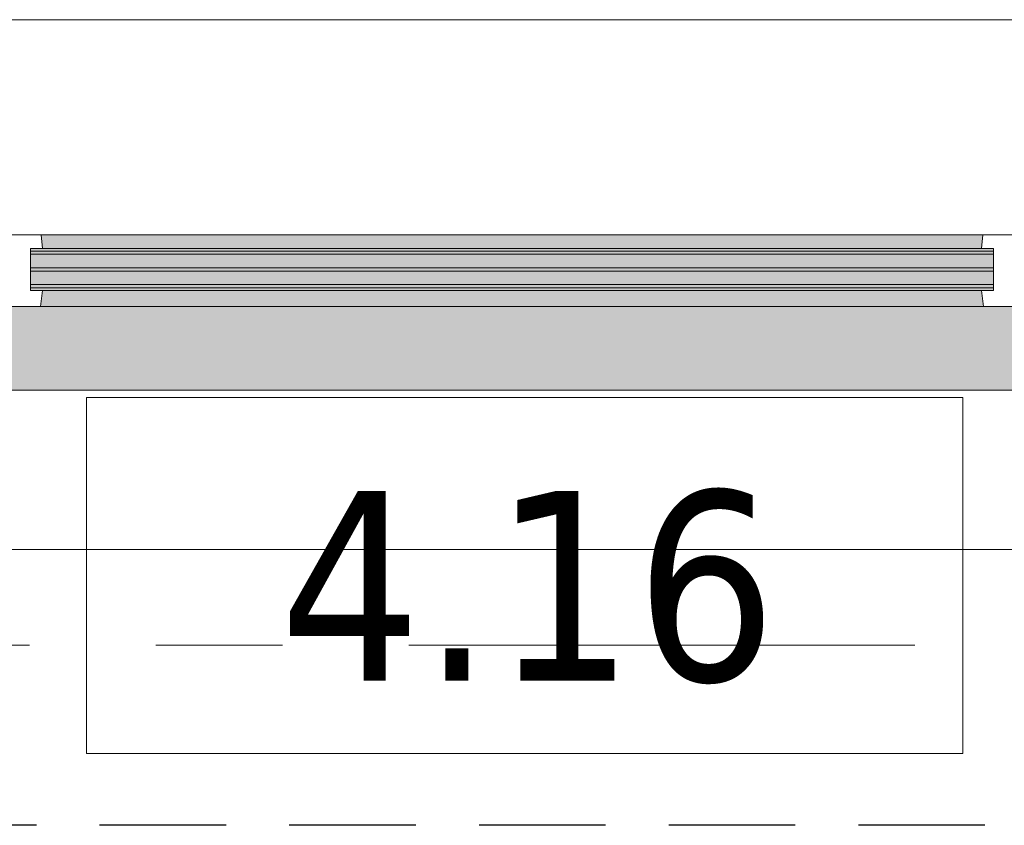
# Model space of a CAD drawing. Extents: x 2744 to 57639, y 3641 to 38820.
# Tile 121 of 179: x 37815 to 39051, y 35602 to 36613. Entities that reach past the tile are written whole.
import ezdxf

# ---------------------------------------------------------------- set-up
doc = ezdxf.new("R2010")
doc.units = 0
doc.header["$LTSCALE"] = 50
doc.linetypes.add('HIDDEN2', pattern=[4.7625, 3.175, -1.5875])
doc.linetypes.add('stramien', pattern=[22.225, 12.7, -3.175, 3.175, -3.175])
doc.layers.get('0').update_dxf_attribs({"linetype": 'CONTINUOUS'})
for name, color, linetype, lineweight in [('A-AREA-IDEN', 8, 'CONTINUOUS', 18), ('A-GLAZ', 8, 'CONTINUOUS', 25), ('S-GRID', 8, 'CONTINUOUS', 18)]:
    doc.layers.add(name, color=color, linetype=linetype, lineweight=lineweight)
doc.styles.add('Tahoma_1', font='TAHOMA.TTF', dxfattribs={"height": 238.040123})
pattern_1 = [(45, (-38433.26, -36403.2), (-212.132, 212.132), [])]

# ---------------------------------------------------------------- blocks, each defined once
blk = doc.blocks.new('31_KA_Houten kozijn metselwerkgevel toiletgroep verdieping - 31_KA_Houten kozijn metselwerkgevel toiletgroep verdieping-11904930-Plotview 4e Verdieping - schaal 1 op 100')
at = {"layer": 'A-GLAZ', "lineweight": 18}
h = blk.add_hatch(dxfattribs=at)
h.set_pattern_fill('FP_377', color=256, style=0, pattern_type=2)
h.set_pattern_definition(pattern_1)
h.paths.add_polyline_path([(-688.5, -76.9), (-656.5, -76.9), (-656.5, -56.9), (-664.2, -56.9), (-673.9, 210.1), (-706.5, 210.1), (-706.5, 180.1), (-688.5, 180.1), (-688.5, -53)], flags=0)
h = blk.add_hatch(dxfattribs=at)
h.set_pattern_fill('FP_377', color=256, style=0, pattern_type=2)
h.set_pattern_definition(pattern_1)
h.paths.add_polyline_path([(656.5, -76.9), (688.5, -76.9), (688.5, 180.1), (706.5, 180.1), (706.5, 210.1), (673.9, 210.1), (664.2, -56.9), (656.5, -56.9)], flags=0)
at = {"layer": 'A-GLAZ'}
for points in [[(-424.5, -77), (589.5, -77), (591.1, -60), (-591.1, -60), (-589.5, -77)], [(-589.5, -150), (591.8, -150), (589.5, -129.8), (-589.5, -129.8), (-591.8, -150)], [(-631.5, -323.5), (-631.5, -255), (631.5, -255), (631.5, -323.5), (636.5, -323.5), (636.5, -150), (-636.5, -150), (-636.5, -323.5)]]:
    blk.add_hatch(color=256, dxfattribs=at).paths.add_polyline_path(points, flags=0)
h = blk.add_hatch(color=256, dxfattribs=at)
h.paths.add_polyline_path([(-604.5, -129.8), (604.5, -129.8), (604.5, -126.3), (-604.5, -126.3)], flags=0)
h.paths.add_polyline_path([(-591.1, -122.3), (604.5, -122.3), (604.5, -105.3), (-604.5, -105.3), (-604.5, -122.3), (-591.8, -122.3)], flags=0)
h.paths.add_polyline_path([(-591.1, -101.3), (604.5, -101.3), (604.5, -84.3), (-604.5, -84.3), (-604.5, -101.3), (-591.8, -101.3)], flags=0)
h.paths.add_polyline_path([(523.4, -80.3), (604.5, -80.3), (604.5, -77), (-604.5, -77), (-604.5, -80.3), (207.4, -80.3)], flags=0)
at = {"layer": 'A-GLAZ', "lineweight": 18}
h = blk.add_hatch(dxfattribs=at)
h.set_pattern_fill('FP_377', color=256, style=0, pattern_type=2)
h.set_pattern_definition(pattern_1)
h.paths.add_polyline_path([(-656.5, -323.5), (-636.5, -323.5), (-636.5, -150), (-656.5, -150)], flags=0)
h.paths.add_polyline_path([(656.5, -323.5), (656.5, -150), (636.5, -150), (636.5, -323.5)], flags=0)
for p, q in [((-706.5, 210.1), (-673.9, 210.1)), ((-706.5, 180.1), (-706.5, 210.1)), ((-673.9, 210.1), (-664.2, -56.9)), ((-673.9, 210.1), (673.9, 210.1)), ((673.9, 210.1), (664.2, -56.9)), ((706.5, 210.1), (673.9, 210.1)), ((706.5, 180.1), (706.5, 210.1)), ((-688.5, 180.1), (-706.5, 180.1)), ((-688.5, -76.9), (-688.5, 180.1)), ((688.5, -76.9), (688.5, 180.1)), ((688.5, 180.1), (706.5, 180.1)), ((-664.2, -56.9), (-656.5, -56.9)), ((-656.5, -56.9), (-656.5, -76.9)), ((-656.5, -150), (-656.5, -60)), ((-656.5, -60), (-591.1, -60)), ((-591.1, -60), (591.1, -60)), ((-591.1, -60), (-589.5, -77)), ((589.5, -77), (591.1, -60)), ((591.1, -60), (656.5, -60)), ((664.2, -56.9), (656.5, -56.9)), ((656.5, -56.9), (656.5, -76.9)), ((656.5, -60), (656.5, -150)), ((-656.5, -76.9), (-688.5, -76.9)), ((-688.5, -76.9), (-688.5, -94.9)), ((-604.5, -77), (-604.5, -80.3)), ((-589.5, -77), (-604.5, -77)), ((-604.5, -84.3), (-604.5, -101.3)), ((589.5, -77), (-589.5, -77)), ((604.5, -77), (589.5, -77)), ((604.5, -80.3), (604.5, -77)), ((604.5, -101.3), (604.5, -84.3)), ((656.5, -76.9), (688.5, -76.9)), ((688.5, -94.9), (688.5, -76.9)), ((-604.5, -105.3), (-604.5, -122.3)), ((604.5, -122.3), (604.5, -105.3)), ((-604.5, -126.3), (-604.5, -129.8)), ((-604.5, -129.8), (-589.5, -129.8)), ((-589.5, -129.8), (-591.8, -150)), ((-589.5, -129.8), (589.5, -129.8)), ((589.5, -129.8), (604.5, -129.8)), ((591.8, -150), (589.5, -129.8)), ((604.5, -129.8), (604.5, -126.3)), ((-656.5, -150), (-636.5, -150)), ((-656.5, -323.5), (-656.5, -150)), ((-591.8, -150), (-656.5, -150)), ((-636.5, -150), (-636.5, -323.5)), ((591.8, -150), (-591.8, -150)), ((656.5, -150), (591.8, -150)), ((636.5, -150), (656.5, -150)), ((636.5, -323.5), (636.5, -150)), ((656.5, -150), (656.5, -323.5)), ((-636.5, -323.5), (-656.5, -323.5)), ((-631.5, -323.5), (-636.5, -323.5)), ((636.5, -323.5), (631.5, -323.5)), ((656.5, -323.5), (636.5, -323.5))]:
    blk.add_line(p, q, dxfattribs=at)
blk = doc.blocks.new('31_KA_Houten kozijn toiletgroep metselwerkgevel triple glas - Type-8232753-Plotview 4e Verdieping - schaal 1 op 100')
at = {"layer": 'A-GLAZ'}
for points in [[(0, 42), (1209.1, 42), (1209.1, 46), (0, 46)], [(1127.9, 21), (1209.1, 21), (1209.1, 25), (0, 25), (0, 21), (811.9, 21)], [(0, 0), (1209.1, 0), (1209.1, 4), (0, 4)]]:
    blk.add_hatch(color=256, dxfattribs=at).paths.add_polyline_path(points, flags=0)
at = {"layer": 'A-GLAZ', "lineweight": 18}
for p, q in [((0, 46), (1209.1, 46)), ((0, 42), (0, 46)), ((1209.1, 42), (0, 42)), ((1209.1, 46), (1209.1, 42)), ((0, 25), (1209.1, 25)), ((0, 21), (0, 25)), ((1209.1, 25), (1209.1, 21)), ((1209.1, 21), (0, 21)), ((0, 4), (1209.1, 4)), ((0, 0), (0, 4)), ((1209.1, 0), (0, 0)), ((1209.1, 4), (1209.1, 0))]:
    blk.add_line(p, q, dxfattribs=at)
blk = doc.blocks.new('vensterbank tweede verdieping3 - vensterbank tweede verdieping-12052795-Plotview 4e Verdieping - schaal 1 op 100')
at = {"layer": 'A-GLAZ', "lineweight": 18}
for p, q in [((39064.8, 36148.2), (37801.8, 36148.2)), ((37687.4, 35948.2), (39179.1, 35948.2))]:
    blk.add_line(p, q, dxfattribs=at)
blk = doc.blocks.new('00_KU ruimtetag groot - 00_KU ruimtetag groot-3653893-Plotview 4e Verdieping - schaal 1 op 100')
at = {"layer": 'A-AREA-IDEN'}
for p, q in [((5.5, 2.164), (-5.5, 2.164)), ((-5.5, 2.164), (-5.5, -2.302)), ((5.5, -2.302), (5.5, 2.164)), ((-5.5, -2.302), (5.5, -2.302))]:
    blk.add_line(p, q, dxfattribs=at)
blk = doc.blocks.new('Onderlegger 4e verdieping')
at = {"layer": 'S-GRID', "linetype": 'stramien'}
blk.add_line((2743.8, 35828.2), (56270.4, 35828.2), dxfattribs=at)
at = {"layer": 'A-AREA-IDEN', "xscale": 99.99999999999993, "yscale": 99.99999999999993, "zscale": 99.99999999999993}
blk.add_blockref('00_KU ruimtetag groot - 00_KU ruimtetag groot-3653893-Plotview 4e Verdieping - schaal 1 op 100', (38449.1, 35922.6), dxfattribs=at)
at = {"layer": 'A-GLAZ'}
for name, p in [('31_KA_Houten kozijn metselwerkgevel toiletgroep verdieping - 31_KA_Houten kozijn metselwerkgevel toiletgroep verdieping-11904930-Plotview 4e Verdieping - schaal 1 op 100', (38433.3, 36403.2)), ('31_KA_Houten kozijn toiletgroep metselwerkgevel triple glas - Type-8232753-Plotview 4e Verdieping - schaal 1 op 100', (37828.7, 36276.9)), ('vensterbank tweede verdieping3 - vensterbank tweede verdieping-12052795-Plotview 4e Verdieping - schaal 1 op 100', (0, 0))]:
    blk.add_blockref(name, p, dxfattribs=at)
at = {"layer": 'A-AREA-IDEN', "insert": (38453.6, 36021.9), "char_height": 238.04, "width": 768, "attachment_point": 2, "line_spacing_factor": 1.000232, "style": 'Tahoma_1'}
blk.add_mtext('4.16', dxfattribs=at)

msp = doc.modelspace()

# ---------------------------------------------------------------- linework, layer by layer
at = {"color": 254, "linetype": 'HIDDEN2'}
msp.add_line((53790.6, 35602.2), (4741.6, 35602.2), dxfattribs=at)

# ---------------------------------------------------------------- block references
msp.add_blockref('Onderlegger 4e verdieping', (0, 0))

doc.saveas('drawing.dxf')
